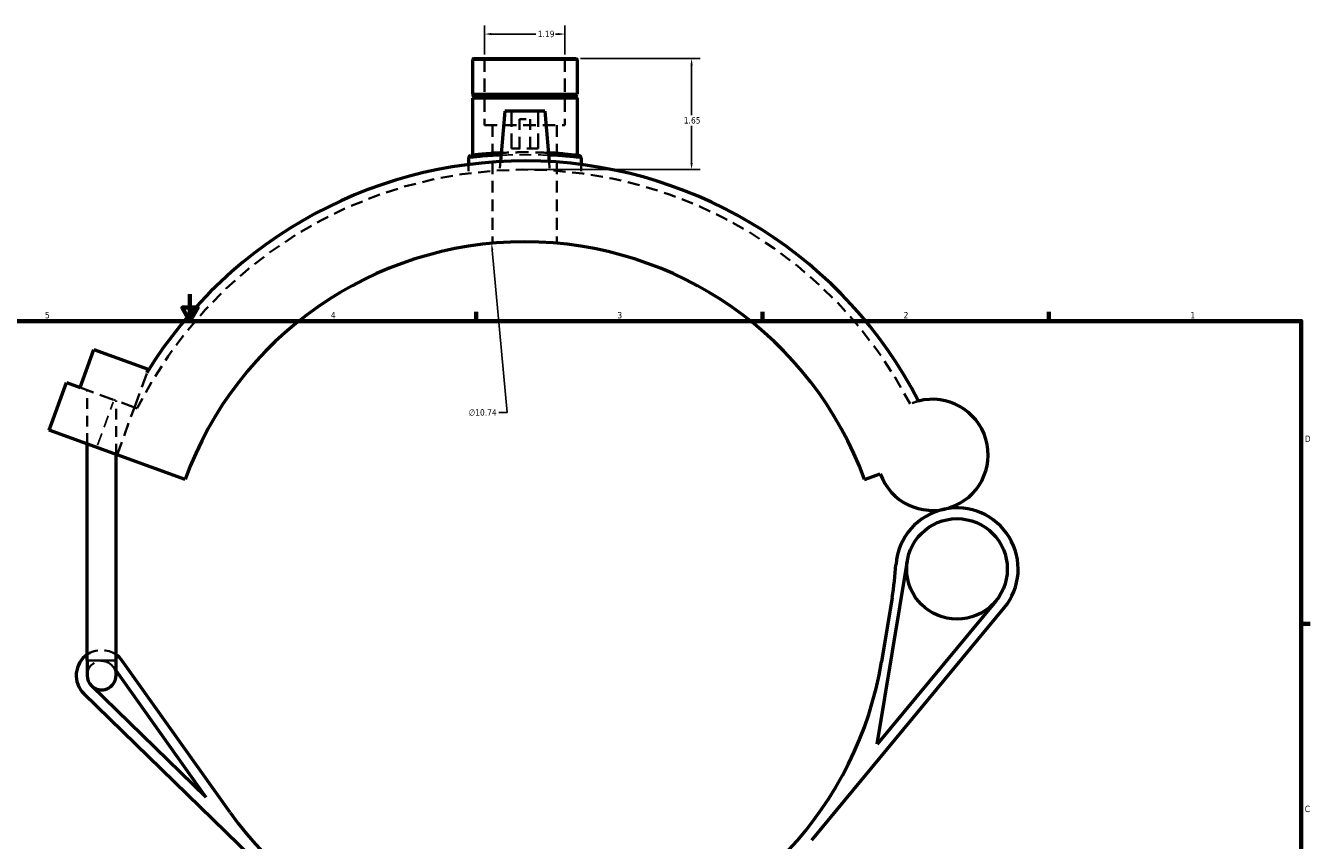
# Model space of a CAD drawing. Header units: inches. Extents: x -0.9 to 59.2, y -1.4 to 48.5.
# Tile 3 of 6: x 14.6 to 33.6, y 13.3 to 25.4. Entities that reach past the tile are written whole.
import ezdxf

# ---------------------------------------------------------------- set-up
doc = ezdxf.new("R2010")
doc.units = ezdxf.units.IN
doc.header["$MEASUREMENT"] = 0
doc.linetypes.add('DASHED', pattern=[0.2067, 0.1654, -0.0413])
for name, color, linetype, lineweight in [('Border (ANSI)', 7, 'Continuous', 70), ('Dimension (ANSI)', 7, 'Continuous', 25), ('Hidden (ANSI)', 7, 'DASHED', 35), ('Hidden Narrow (ANSI)', 7, 'DASHED', 25), ('Visible (ANSI)', 7, 'Continuous', 50), ('Visible Narrow (ANSI)', 7, 'Continuous', 35)]:
    doc.layers.add(name, color=color, linetype=linetype, lineweight=lineweight)
doc.styles.add('Note Text (ANSI)', font='tahoma.ttf')
doc.dimstyles.new('Default (ANSI)', dxfattribs={"dimtxt": 0.094488, "dimasz": 0.098425, "dimexe": 0.125, "dimexo": 0.0625, "dimgap": 0.031496, "dimtad": 0, "dimtih": 1, "dimtoh": 1, "dimrnd": 1e-08, "dimzin": 4, "dimdsep": 46, "dimtxsty": 'Note Text (ANSI)', "dimcen": 0.09, "dimdle": 0.393701, "dimclrd": 256, "dimclre": 256, "dimclrt": 5, "dimadec": 0, "dimazin": 1, "dimtfac": 1, "dimtofl": 0, "dimtmove": 0, "dimatfit": 3, "dimfxl": 1, "dimtolj": 1, "dimtzin": 4, "dimlwd": -1, "dimlwe": -1, "dimarcsym": 0})

# ---------------------------------------------------------------- blocks, each defined once
blk = doc.blocks.new('Borders Default Border')
at = {"layer": 'Border (ANSI)'}
for p, q in [((21.25, 21), (21.25, 21.134)), ((25.5, 21), (25.5, 21.134)), ((29.75, 21), (29.75, 21.134)), ((33.5, 16.5), (33.634, 16.5))]:
    blk.add_line(p, q, dxfattribs=at)
at = {"layer": 'Border (ANSI)', "flags": 128}
for points in [[(17, 21.4), (17, 21), (16.885, 21.2), (17.115, 21.2), (17, 21)], [(0.5, 1), (0.5, 21), (33.5, 21), (33.5, 1), (0.5, 1)]]:
    blk.add_lwpolyline(points, dxfattribs=at)
at = {"layer": 'Border (ANSI)', "color": 5, "true_color": 0x0000ff, "char_height": 0.0945, "attachment_point": 7, "style": 'Note Text (ANSI)'}
for s, insert in [('5', (14.847, 21.038)), ('4', (19.092, 21.04)), ('3', (23.346, 21.038)), ('2', (27.596, 21.04)), ('1', (31.854, 21.04)), ('D', (33.553, 19.203)), ('C', (33.552, 13.701))]:
    blk.add_mtext(s, dxfattribs=dict(at, insert=insert))
blk = doc.blocks.new('*D6')
at = {"layer": 'Defpoints', "color": 0, "transparency": 16777216}
for p in [(22.735, 24.9), (21.935, 23.25), (24.448, 23.25)]:
    blk.add_point(p, dxfattribs=at)
at = {"layer": 'Dimension (ANSI)', "transparency": 16777216}
for p, q in [((22.797, 24.9), (24.573, 24.9)), ((24.448, 24.801), (24.448, 24.06)), ((24.448, 23.348), (24.448, 23.899)), ((21.997, 23.25), (24.573, 23.25))]:
    blk.add_line(p, q, dxfattribs=at)
for points in [[(24.431, 24.801), (24.464, 24.801), (24.448, 24.9)], [(24.431, 23.348), (24.464, 23.348), (24.448, 23.25)]]:
    blk.add_solid(points, dxfattribs=at)
at = {"layer": 'Dimension (ANSI)', "color": 5, "transparency": 16777216, "insert": (24.332, 24.029), "char_height": 0.0945, "attachment_point": 1, "style": 'Note Text (ANSI)'}
blk.add_mtext('\\A1;1.65', dxfattribs=at)
blk = doc.blocks.new('*D7')
at = {"layer": 'Defpoints', "color": 0, "transparency": 16777216}
for p in [(22.568, 25.264), (21.375, 24.9), (22.568, 24.9)]:
    blk.add_point(p, dxfattribs=at)
at = {"layer": 'Dimension (ANSI)', "transparency": 16777216}
for p, q in [((21.375, 24.962), (21.375, 25.389)), ((22.568, 24.962), (22.568, 25.389)), ((21.474, 25.264), (22.133, 25.264)), ((22.469, 25.264), (22.428, 25.264))]:
    blk.add_line(p, q, dxfattribs=at)
for points in [[(21.474, 25.28), (21.474, 25.247), (21.375, 25.264)], [(22.469, 25.28), (22.469, 25.247), (22.568, 25.264)]]:
    blk.add_solid(points, dxfattribs=at)
at = {"layer": 'Dimension (ANSI)', "color": 5, "transparency": 16777216, "insert": (22.164, 25.313), "char_height": 0.0945, "attachment_point": 1, "style": 'Note Text (ANSI)'}
blk.add_mtext('\\A1;1.19', dxfattribs=at)
blk = doc.blocks.new('*D8')
at = {"layer": 'Defpoints', "color": 0, "transparency": 16777216}
for p in [(21.479, 22.153), (22.464, 11.462)]:
    blk.add_point(p, dxfattribs=at)
at = {"layer": 'Dimension (ANSI)', "transparency": 16777216}
for p, q in [((21.711, 19.639), (21.488, 22.055)), ((21.587, 19.639), (21.711, 19.639))]:
    blk.add_line(p, q, dxfattribs=at)
blk.add_solid([(21.505, 22.057), (21.472, 22.054), (21.479, 22.153)], dxfattribs=at)
at = {"layer": 'Dimension (ANSI)', "color": 5, "transparency": 16777216, "insert": (21.138, 19.689), "char_height": 0.0945, "attachment_point": 1, "style": 'Note Text (ANSI)'}
blk.add_mtext('\\A1;∅10.74', dxfattribs=at)

msp = doc.modelspace()

# ---------------------------------------------------------------- linework, layer by layer
at = {"layer": 'Hidden (ANSI)', "ltscale": 1.197388}
for p, q in [((21.375, 24.9), (21.375, 23.91)), ((22.568, 24.9), (22.568, 23.91))]:
    msp.add_line(p, q, dxfattribs=at)
at = {"layer": 'Hidden (ANSI)', "ltscale": 1.333288}
for p, q in [((21.775, 23.565), (21.775, 24.116)), ((22.168, 23.565), (22.168, 24.116))]:
    msp.add_line(p, q, dxfattribs=at)
at = {"layer": 'Hidden (ANSI)', "ltscale": 1.132842}
msp.add_line((21.375, 23.91), (22.568, 23.91), dxfattribs=at)
at = {"layer": 'Hidden (ANSI)', "ltscale": 1.061235}
for p, q in [((21.494, 23.91), (21.494, 22.155)), ((22.449, 23.91), (22.449, 22.155))]:
    msp.add_line(p, q, dxfattribs=at)
at = {"layer": 'Hidden (ANSI)', "ltscale": 0.471064}
msp.add_line((21.893, 23.998), (22.05, 23.998), dxfattribs=at)
at = {"layer": 'Hidden (ANSI)', "ltscale": 1.047583}
for p, q in [((21.893, 23.565), (21.893, 23.998)), ((22.05, 23.565), (22.05, 23.998))]:
    msp.add_line(p, q, dxfattribs=at)
at = {"layer": 'Hidden (ANSI)', "ltscale": 0.997297}
msp.add_line((22.168, 23.565), (21.775, 23.565), dxfattribs=at)
at = {"layer": 'Hidden (ANSI)', "ltscale": 0.247336}
for p, q in [((21.137, 23.325), (21.137, 23.195)), ((22.806, 23.325), (22.806, 23.195))]:
    msp.add_line(p, q, dxfattribs=at)
at = {"layer": 'Hidden (ANSI)', "ltscale": 0.247843}
for p, q in [((21.611, 23.369), (21.599, 23.239)), ((22.332, 23.369), (22.343, 23.239))]:
    msp.add_line(p, q, dxfattribs=at)
at = {"layer": 'Hidden (ANSI)', "ltscale": 1.31407}
msp.add_line((16.175, 19.717), (16.361, 20.228), dxfattribs=at)
at = {"layer": 'Hidden (ANSI)', "ltscale": 1.298527}
msp.add_line((15.368, 20.011), (15.873, 19.828), dxfattribs=at)
at = {"layer": 'Hidden (ANSI)', "ltscale": 0.967304}
for p, q in [((15.472, 19.173), (15.472, 19.973)), ((15.902, 19.017), (15.902, 19.817))]:
    msp.add_line(p, q, dxfattribs=at)
at = {"layer": 'Hidden (ANSI)', "ltscale": 1.223833}
msp.add_line((16.175, 19.717), (15.873, 19.828), dxfattribs=at)
at = {"layer": 'Hidden (ANSI)', "ltscale": 1.211958}
msp.add_line((15.918, 19.011), (16.175, 19.717), dxfattribs=at)
at = {"layer": 'Hidden (ANSI)', "ltscale": 0.083687}
msp.add_line((16.217, 19.702), (16.175, 19.717), dxfattribs=at)
at = {"layer": 'Hidden (ANSI)', "ltscale": 0.13049}
msp.add_line((15.862, 15.859), (15.902, 15.803), dxfattribs=at)
at = {"layer": 'Hidden (ANSI)', "ltscale": 1.087416}
msp.add_arc((21.971, 16.808), 6.442, 27.3507, 153.3002, dxfattribs=at)
at = {"layer": 'Hidden (ANSI)', "ltscale": 0.248029}
msp.add_arc((28.025, 19.011), 0.826, 104.6375, 113.6753, dxfattribs=at)
at = {"layer": 'Hidden (ANSI)', "ltscale": 1.105753}
msp.add_arc((15.687, 15.734), 0.376, 55.1501, 124.8499, dxfattribs=at)
at = {"layer": 'Hidden (ANSI)', "ltscale": 1.310707}
msp.add_arc((15.687, 15.734), 0.215, 35.4169, 180, dxfattribs=at)
at = {"layer": 'Hidden (ANSI)', "ltscale": 0.252711}
msp.add_arc((15.687, 15.734), 0.215, 0, 35.4169, dxfattribs=at)
at = {"layer": 'Hidden (ANSI)', "ltscale": 1.165529}
msp.add_open_spline([(22.321, 23.498), (22.305, 23.499), (22.288, 23.5), (22.157, 23.506), (22.031, 23.508), (21.808, 23.506), (21.711, 23.503), (21.622, 23.498)], degree=3, knots=[8.679763, 8.679763, 8.679763, 8.679763, 8.815225, 8.815225, 9.758412, 9.758412, 10.510841, 10.510841, 10.510841, 10.510841], dxfattribs=at)
at = {"layer": 'Hidden Narrow (ANSI)', "ltscale": 1.090763}
msp.add_line((15.628, 19.157), (15.86, 19.792), dxfattribs=at)
at = {"layer": 'Hidden Narrow (ANSI)', "ltscale": 1.056309}
msp.add_open_spline([(21.619, 23.463), (21.709, 23.467), (21.806, 23.47), (22.033, 23.472), (22.164, 23.47), (22.297, 23.464), (22.311, 23.464), (22.324, 23.463)], degree=3, knots=[-10.482189, -10.482189, -10.482189, -10.482189, -9.758412, -9.758412, -8.815225, -8.815225, -8.708414, -8.708414, -8.708414, -8.708414], dxfattribs=at)
at = {"layer": 'Visible (ANSI)'}
for p, q in [((21.208, 24.9), (21.196, 24.888)), ((22.747, 24.888), (21.196, 24.888)), ((21.196, 24.888), (21.196, 24.369)), ((21.208, 24.9), (22.735, 24.9)), ((22.735, 24.9), (22.747, 24.888)), ((22.747, 24.888), (22.747, 24.369)), ((21.196, 24.369), (22.747, 24.369)), ((21.216, 24.35), (21.196, 24.369)), ((21.216, 24.33), (21.196, 24.31)), ((22.747, 24.31), (21.196, 24.31)), ((21.196, 24.31), (21.196, 23.462)), ((21.216, 24.35), (22.727, 24.35)), ((21.216, 24.35), (21.216, 24.33)), ((22.727, 24.33), (21.216, 24.33)), ((22.727, 24.35), (22.747, 24.369)), ((22.727, 24.35), (22.727, 24.33)), ((22.727, 24.33), (22.747, 24.31)), ((22.747, 24.31), (22.747, 23.462)), ((21.676, 24.116), (21.611, 23.369)), ((22.267, 24.116), (21.676, 24.116)), ((22.267, 24.116), (22.332, 23.369)), ((21.137, 23.423), (21.137, 23.325)), ((22.806, 23.423), (22.806, 23.325)), ((15.368, 20.011), (15.574, 20.576)), ((15.574, 20.576), (16.381, 20.282)), ((16.381, 20.282), (16.361, 20.228)), ((14.909, 19.378), (15.166, 20.085)), ((15.166, 20.085), (15.368, 20.011)), ((16.927, 18.644), (14.909, 19.378)), ((15.472, 15.954), (15.472, 19.173)), ((15.902, 15.954), (15.902, 19.017)), ((27.016, 18.644), (27.249, 18.729)), ((27.203, 14.71), (27.652, 17.437)), ((28.965, 16.839), (27.203, 14.71)), ((27.425, 16.891), (27.268, 15.937)), ((26.231, 13.283), (29.089, 16.736)), ((15.472, 15.954), (15.472, 15.734)), ((15.902, 15.734), (15.902, 15.954)), ((17.597, 13.697), (15.993, 15.952)), ((15.902, 15.803), (17.236, 13.926)), ((15.425, 15.465), (18.114, 12.846)), ((17.236, 13.926), (15.537, 15.58))]:
    msp.add_line(p, q, dxfattribs=at)
msp.add_circle((28.389, 17.316), 0.747, dxfattribs=at)
for centre, radius, start, end in [((21.971, 16.808), 6.571, 27.1889, 148.6351), ((21.172, 23.423), 0.0358, 96.8867, 180), ((22.77, 23.423), 0.0358, 0, 83.1133), ((21.971, 16.808), 5.368, 20, 160), ((28.025, 19.011), 0.826, 200, 104.6375), ((28.389, 17.316), 0.908, 102.126, 175.9227), ((28.389, 17.316), 0.908, 320.3928, 102.126), ((22.128, 17.762), 5.368, 350.6599, 355.9227), ((15.687, 15.734), 0.376, 124.8499, 225.7652), ((15.687, 15.734), 0.376, 35.4169, 55.1501), ((21.971, 16.808), 5.368, 215.4169, 350.6599), ((15.687, 15.734), 0.215, 180, 225.7652), ((15.687, 15.734), 0.215, 225.7652, 0)]:
    msp.add_arc(centre, radius, start, end, dxfattribs=at)
for points, knots in [([(21.622, 23.498), (21.599, 23.497), (21.576, 23.496), (21.442, 23.487), (21.348, 23.479), (21.217, 23.465), (21.178, 23.46), (21.169, 23.459), (21.168, 23.459), (21.168, 23.459)], [10.510841, 10.510841, 10.510841, 10.510841, 10.707771, 10.707771, 11.701849, 11.701849, 12.661356, 12.661356, 12.793729, 12.793729, 12.793729, 12.793729]), ([(22.775, 23.459), (22.775, 23.459), (22.762, 23.461), (22.702, 23.467), (22.64, 23.474), (22.491, 23.487), (22.41, 23.494), (22.321, 23.498)], [6.396865, 6.396865, 6.396865, 6.396865, 7.016726, 7.016726, 7.925793, 7.925793, 8.679763, 8.679763, 8.679763, 8.679763])]:
    msp.add_open_spline(points, degree=3, knots=knots, dxfattribs=at)
at = {"layer": 'Visible Narrow (ANSI)'}
msp.add_line((15.475, 15.954), (15.899, 15.954), dxfattribs=at)
msp.add_arc((22.77, 23.423), 0.0358, 4.1557, 78.9576, dxfattribs=at)
for points, knots in [([(21.137, 23.423), (21.137, 23.423), (21.137, 23.424), (21.147, 23.425), (21.187, 23.429), (21.323, 23.443), (21.422, 23.452), (21.564, 23.46), (21.591, 23.462), (21.619, 23.463)], [-12.793729, -12.793729, -12.793729, -12.793729, -12.661356, -12.661356, -11.701849, -11.701849, -10.707771, -10.707771, -10.482189, -10.482189, -10.482189, -10.482189]), ([(22.324, 23.463), (22.421, 23.458), (22.509, 23.452), (22.666, 23.439), (22.731, 23.432), (22.793, 23.425), (22.806, 23.423), (22.806, 23.423)], [-8.708414, -8.708414, -8.708414, -8.708414, -7.925793, -7.925793, -7.016726, -7.016726, -6.396865, -6.396865, -6.396865, -6.396865])]:
    msp.add_open_spline(points, degree=3, knots=knots, dxfattribs=at)

# ---------------------------------------------------------------- block references
msp.add_blockref('Borders Default Border', (0, 0))

# ---------------------------------------------------------------- dimensions: what is measured, and where the dimension line sits
at = {"layer": 'Dimension (ANSI)'}
for base, p1, p2, angle, override, picture, middle in [((22.568, 25.264), (21.375, 24.9), (22.568, 24.9), 180, {"dimgap": 0.031496, "dimtih": 0, "dimtoh": 0, "dimdec": 2, "dimtol": 0, "dimlim": 0, "dimtp": 0, "dimtm": 0, "dimtdec": 2, "dimatfit": 1}, '*D7', (22.28, 25.264)), ((24.448, 23.25), (22.735, 24.9), (21.935, 23.25), 90, {"dimgap": 0.031496, "dimdec": 2, "dimtol": 0, "dimlim": 0, "dimtp": 0, "dimtm": 0, "dimtdec": 2, "dimatfit": 1}, '*D6', (24.448, 23.98))]:
    dim = msp.add_linear_dim(base=base, p1=p1, p2=p2, angle=angle, dimstyle='Default (ANSI)', override=override, dxfattribs=at)
    dim.commit()
    dim.dimension.update_dxf_attribs({"geometry": picture, "text_midpoint": middle, "dimtype": 160})
dim = msp.add_diameter_dim_2p(p1=(22.464, 11.462), p2=(21.479, 22.153), dimstyle='Default (ANSI)', override={"dimgap": 0.031496, "dimdec": 2, "dimlfac": 1, "dimtol": 0, "dimlim": 0, "dimtp": 0, "dimtm": 0, "dimtdec": 2}, dxfattribs=at)
dim.commit()
dim.dimension.update_dxf_attribs({"geometry": '*D8', "text_midpoint": (21.347, 19.639), "dimtype": 163})

doc.saveas('drawing.dxf')
